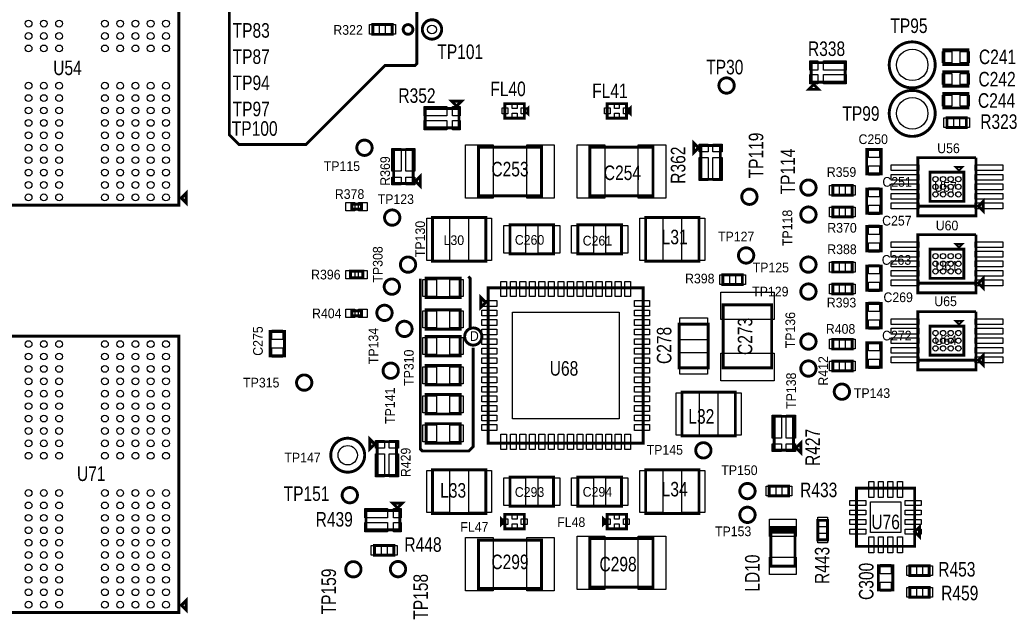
# Model space of a CAD drawing. Extents: x -197 to 9597, y -1478 to 7719.
# Tile 32 of 40: x 5609 to 7640, y 2403 to 3629. Entities that reach past the tile are written whole.
import ezdxf
from ezdxf.enums import TextEntityAlignment as Align

# ---------------------------------------------------------------- set-up
doc = ezdxf.new("R2010")
doc.units = 0
for name, color, linetype in [('BG_TASY', 231, 'CONTINUOUS'), ('PG_ASSEMBLY_TOP', 120, 'CONTINUOUS'), ('PIN_TOP', 140, 'CONTINUOUS'), ('RD_ASSEMBLY_TOP', 120, 'CONTINUOUS')]:
    doc.layers.add(name, color=color, linetype=linetype)

msp = doc.modelspace()

# ---------------------------------------------------------------- linework, layer by layer
at = {"layer": 'BG_TASY', "const_width": 6}
for points in [[(6041.488, 3788), (6041.488, 3392), (6061.488, 3372), (6199.488, 3372), (6362.488, 3535), (6424.488, 3535), (6428.488, 3539), (6428.488, 4010)], [(6435.488, 3095), (6435.488, 2744), (6439.488, 2740), (6535.488, 2740), (6544.488, 2749), (6544.488, 2953)], [(6538.488, 2994), (6538.488, 3096), (6534.488, 3100)]]:
    msp.add_lwpolyline(points, dxfattribs=at)
msp.add_lwpolyline([(6562.488, 2976, 0.999986), (6527.048, 2976.001, 1.000014), (6562.488, 2976)], format="xyb", dxfattribs=at)
at = {"layer": 'PG_ASSEMBLY_TOP', "const_width": 6}
for points in [[(5937.488, 3816.709), (5537.488, 3816.709), (5537.488, 3246.709), (5937.488, 3246.709), (5937.488, 3816.709)], [(6337.417, 3599.292), (6377.417, 3599.292), (6377.417, 3619.292), (6337.417, 3619.292), (6337.417, 3599.292)], [(7565.539, 3567.24), (7515.539, 3567.24), (7515.539, 3537.24), (7565.539, 3537.24), (7565.539, 3567.24)], [(7241.921, 3500.811), (7241.921, 3540.811), (7311.921, 3540.811), (7311.921, 3500.811), (7241.921, 3500.811)], [(7565.539, 3522.24), (7515.539, 3522.24), (7515.539, 3492.24), (7565.539, 3492.24), (7565.539, 3522.24)], [(7236.921, 3485.811), (7256.921, 3485.811), (7246.921, 3495.811), (7236.921, 3485.811)], [(7565.539, 3477.24), (7515.539, 3477.24), (7515.539, 3447.24), (7565.539, 3447.24), (7565.539, 3477.24)], [(6520.366, 3461.292), (6500.366, 3461.292), (6510.366, 3451.292), (6520.366, 3461.292)], [(6650.059, 3456.292), (6610.059, 3456.292), (6610.059, 3426.292), (6650.059, 3426.292), (6650.059, 3456.292)], [(6860.917, 3456.292), (6820.917, 3456.292), (6820.917, 3426.292), (6860.917, 3426.292), (6860.917, 3456.292)], [(6515.366, 3446.292), (6515.366, 3406.292), (6445.366, 3406.292), (6445.366, 3446.292), (6515.366, 3446.292)], [(6657.559, 3446.292), (6657.559, 3436.292), (6652.559, 3441.292), (6657.559, 3446.292)], [(6868.417, 3446.292), (6868.417, 3436.292), (6863.417, 3441.292), (6868.417, 3446.292)], [(7522.114, 3407.24), (7562.114, 3407.24), (7562.114, 3427.24), (7522.114, 3427.24), (7522.114, 3407.24)], [(6999.488, 3375.166), (6999.488, 3355.166), (7009.488, 3365.166), (6999.488, 3375.166)], [(7014.488, 3370.166), (7054.488, 3370.166), (7054.488, 3300.166), (7014.488, 3300.166), (7014.488, 3370.166)], [(6420.488, 3291.414), (6380.488, 3291.414), (6380.488, 3361.414), (6420.488, 3361.414), (6420.488, 3291.414)], [(6555.488, 3266.292), (6555.488, 3366.292), (6685.488, 3366.292), (6685.488, 3266.292), (6555.488, 3266.292)], [(6915.488, 3366.292), (6915.488, 3266.292), (6785.488, 3266.292), (6785.488, 3366.292), (6915.488, 3366.292)], [(7356.421, 3361.5), (7356.421, 3311.5), (7386.421, 3311.5), (7386.421, 3361.5), (7356.421, 3361.5)], [(7462.023, 3244.803), (7582.023, 3244.803), (7582.023, 3344.803)], [(7582.023, 3344.803), (7462.023, 3344.803), (7462.023, 3224.803), (7582.023, 3224.803), (7582.023, 3244.803), (7462.023, 3244.803)], [(6435.488, 3286.414), (6435.488, 3306.414), (6425.488, 3296.414), (6435.488, 3286.414)], [(7487.023, 3314.803), (7487.023, 3254.803), (7557.023, 3254.803), (7557.023, 3314.803), (7487.023, 3314.803)], [(7547.023, 3319.803), (7552.023, 3324.803), (7542.023, 3324.803), (7547.023, 3319.803)], [(5942.488, 3261.709), (5952.488, 3251.709), (5952.488, 3271.709), (5942.488, 3261.709)], [(7326.421, 3287.78), (7286.421, 3287.78), (7286.421, 3267.78), (7326.421, 3267.78), (7326.421, 3287.78)], [(7356.421, 3280.28), (7356.421, 3230.28), (7386.421, 3230.28), (7386.421, 3280.28), (7356.421, 3280.28)], [(6294.13, 3238.792), (6314.13, 3238.792), (6314.13, 3248.792), (6294.13, 3248.792), (6294.13, 3238.792)], [(7597.023, 3234.803), (7597.023, 3254.803), (7587.023, 3244.803), (7597.023, 3234.803)], [(7326.421, 3242.78), (7286.421, 3242.78), (7286.421, 3222.78), (7326.421, 3222.78), (7326.421, 3242.78)], [(6570.488, 3221.292), (6460.488, 3221.292), (6460.488, 3131.292), (6570.488, 3131.292), (6570.488, 3221.292)], [(6900.488, 3131.292), (7010.488, 3131.292), (7010.488, 3221.292), (6900.488, 3221.292), (6900.488, 3131.292)], [(6620.488, 3146.292), (6710.488, 3146.292), (6710.488, 3206.292), (6620.488, 3206.292), (6620.488, 3146.292)], [(6850.488, 3206.292), (6760.488, 3206.292), (6760.488, 3146.292), (6850.488, 3146.292), (6850.488, 3206.292)], [(7356.421, 3202.76), (7356.421, 3152.76), (7386.421, 3152.76), (7386.421, 3202.76), (7356.421, 3202.76)], [(7462.023, 3086.063), (7582.023, 3086.063), (7582.023, 3186.063)], [(7582.023, 3186.063), (7462.023, 3186.063), (7462.023, 3066.063), (7582.023, 3066.063), (7582.023, 3086.063), (7462.023, 3086.063)], [(7487.023, 3156.063), (7487.023, 3096.063), (7557.023, 3096.063), (7557.023, 3156.063), (7487.023, 3156.063)], [(7547.023, 3161.063), (7552.023, 3166.063), (7542.023, 3166.063), (7547.023, 3161.063)], [(7326.421, 3129.04), (7286.421, 3129.04), (7286.421, 3109.04), (7326.421, 3109.04), (7326.421, 3129.04)], [(6291.326, 3096.87), (6316.929, 3096.87), (6316.929, 3110.65), (6291.326, 3110.65), (6291.326, 3096.87)], [(7356.421, 3121.54), (7356.421, 3071.54), (7386.421, 3071.54), (7386.421, 3121.54), (7356.421, 3121.54)], [(6517.488, 3096.292), (6447.488, 3096.292), (6447.488, 3056.292), (6517.488, 3056.292), (6517.488, 3096.292)], [(7099.889, 3103.39), (7059.889, 3103.39), (7059.889, 3083.39), (7099.889, 3083.39), (7099.889, 3103.39)], [(7597.023, 3076.063), (7597.023, 3096.063), (7587.023, 3086.063), (7597.023, 3076.063)], [(6575.488, 3076.292), (6895.488, 3076.292), (6895.488, 2756.292), (6575.488, 2756.292), (6575.488, 3076.292)], [(7326.421, 3084.04), (7286.421, 3084.04), (7286.421, 3064.04), (7326.421, 3064.04), (7326.421, 3084.04)], [(6560.488, 3056.292), (6560.488, 3036.292), (6570.488, 3046.292), (6560.488, 3056.292)], [(6294.13, 3018.76), (6314.13, 3018.76), (6314.13, 3028.76), (6294.13, 3028.76), (6294.13, 3018.76)], [(6517.488, 3031.292), (6447.488, 3031.292), (6447.488, 2991.292), (6517.488, 2991.292), (6517.488, 3031.292)], [(7160.488, 2911.292), (7060.488, 2911.292), (7060.488, 3041.292), (7160.488, 3041.292), (7160.488, 2911.292)], [(7356.421, 3044.02), (7356.421, 2994.02), (7386.421, 2994.02), (7386.421, 3044.02), (7356.421, 3044.02)], [(7462.023, 2927.327), (7582.023, 2927.327), (7582.023, 3027.327)], [(7582.023, 3027.327), (7462.023, 3027.327), (7462.023, 2907.327), (7582.023, 2907.327), (7582.023, 2927.327), (7462.023, 2927.327)], [(7547.023, 3002.327), (7552.023, 3007.327), (7542.023, 3007.327), (7547.023, 3002.327)], [(6125.488, 2986.292), (6125.488, 2936.292), (6155.488, 2936.292), (6155.488, 2986.292), (6125.488, 2986.292)], [(7029.488, 2911.292), (7029.488, 3001.292), (6969.488, 3001.292), (6969.488, 2911.292), (7029.488, 2911.292)], [(7487.023, 2997.327), (7487.023, 2937.327), (7557.023, 2937.327), (7557.023, 2997.327), (7487.023, 2997.327)], [(5937.488, 2976.709), (5537.488, 2976.709), (5537.488, 2406.709), (5937.488, 2406.709), (5937.488, 2976.709)], [(6517.488, 2976.292), (6447.488, 2976.292), (6447.488, 2936.292), (6517.488, 2936.292), (6517.488, 2976.292)], [(7326.421, 2970.299), (7286.421, 2970.299), (7286.421, 2950.299), (7326.421, 2950.299), (7326.421, 2970.299)], [(7356.421, 2962.799), (7356.421, 2912.799), (7386.421, 2912.799), (7386.421, 2962.799), (7356.421, 2962.799)], [(7326.421, 2925.299), (7286.421, 2925.299), (7286.421, 2905.299), (7326.421, 2905.299), (7326.421, 2925.299)], [(7597.023, 2917.327), (7597.023, 2937.327), (7587.023, 2927.327), (7597.023, 2917.327)], [(6517.488, 2916.292), (6447.488, 2916.292), (6447.488, 2876.292), (6517.488, 2876.292), (6517.488, 2916.292)], [(6517.488, 2856.292), (6447.488, 2856.292), (6447.488, 2816.292), (6517.488, 2816.292), (6517.488, 2856.292)], [(6975.488, 2771.292), (7085.488, 2771.292), (7085.488, 2861.292), (6975.488, 2861.292), (6975.488, 2771.292)], [(7205.488, 2741.414), (7165.488, 2741.414), (7165.488, 2811.414), (7205.488, 2811.414), (7205.488, 2741.414)], [(6517.488, 2796.292), (6447.488, 2796.292), (6447.488, 2756.292), (6517.488, 2756.292), (6517.488, 2796.292)], [(6331.488, 2764.166), (6331.488, 2744.166), (6341.488, 2754.166), (6331.488, 2764.166)], [(7220.488, 2736.414), (7220.488, 2756.414), (7210.488, 2746.414), (7220.488, 2736.414)], [(6346.488, 2759.166), (6386.488, 2759.166), (6386.488, 2689.166), (6346.488, 2689.166), (6346.488, 2759.166)], [(6570.488, 2701.292), (6460.488, 2701.292), (6460.488, 2611.292), (6570.488, 2611.292), (6570.488, 2701.292)], [(6900.488, 2611.292), (7010.488, 2611.292), (7010.488, 2701.292), (6900.488, 2701.292), (6900.488, 2611.292)], [(6620.488, 2626.292), (6710.488, 2626.292), (6710.488, 2686.292), (6620.488, 2686.292), (6620.488, 2626.292)], [(6850.488, 2686.292), (6760.488, 2686.292), (6760.488, 2626.292), (6850.488, 2626.292), (6850.488, 2686.292)], [(7195.488, 2667.292), (7155.488, 2667.292), (7155.488, 2647.292), (7195.488, 2647.292), (7195.488, 2667.292)], [(7455.488, 2663.292), (7335.488, 2663.292), (7335.488, 2543.292), (7455.488, 2543.292), (7455.488, 2663.292)], [(6398.366, 2632.292), (6378.366, 2632.292), (6388.366, 2622.292), (6398.366, 2632.292)], [(6393.366, 2617.292), (6393.366, 2577.292), (6323.366, 2577.292), (6323.366, 2617.292), (6393.366, 2617.292)], [(6602.559, 2589.292), (6602.559, 2599.292), (6607.559, 2594.292), (6602.559, 2589.292)], [(6610.059, 2579.292), (6650.059, 2579.292), (6650.059, 2609.292), (6610.059, 2609.292), (6610.059, 2579.292)], [(6813.417, 2589.292), (6813.417, 2599.292), (6818.417, 2594.292), (6813.417, 2589.292)], [(6820.917, 2579.292), (6860.917, 2579.292), (6860.917, 2609.292), (6820.917, 2609.292), (6820.917, 2579.292)], [(7208.488, 2582.292), (7208.488, 2577.292), (7158.488, 2577.292), (7158.488, 2572.292), (7208.488, 2572.292), (7208.488, 2582.292), (7208.488, 2502.292), (7158.488, 2502.292), (7158.488, 2582.292), (7208.488, 2582.292)], [(7255.488, 2596.914), (7255.488, 2556.914), (7275.488, 2556.914), (7275.488, 2596.914), (7255.488, 2596.914)], [(7455.488, 2573.292), (7465.488, 2563.292), (7465.488, 2583.292), (7455.488, 2573.292)], [(6915.488, 2559.292), (6915.488, 2459.292), (6785.488, 2459.292), (6785.488, 2559.292), (6915.488, 2559.292)], [(6380.937, 2544.941), (6340.937, 2544.941), (6340.937, 2524.941), (6380.937, 2524.941), (6380.937, 2544.941)], [(6555.488, 2456.292), (6555.488, 2556.292), (6685.488, 2556.292), (6685.488, 2456.292), (6555.488, 2456.292)], [(7410.488, 2453.292), (7410.488, 2503.292), (7380.488, 2503.292), (7380.488, 2453.292), (7410.488, 2453.292)], [(7445.488, 2483.292), (7485.488, 2483.292), (7485.488, 2503.292), (7445.488, 2503.292), (7445.488, 2483.292)], [(7485.488, 2458.292), (7445.488, 2458.292), (7445.488, 2438.292), (7485.488, 2438.292), (7485.488, 2458.292)], [(5942.488, 2421.709), (5952.488, 2411.709), (5952.488, 2431.709), (5942.488, 2421.709)]]:
    msp.add_lwpolyline(points, dxfattribs=at)
for points in [[(6420.189, 3609.292, 0.999975), (6400.187, 3609.289, 1.000025), (6420.189, 3609.292)], [(6479.586, 3609.292, 0.999988), (6439.59, 3609.289, 1.000012), (6479.586, 3609.292)], [(7497.819, 3536.189, 0.999995), (7402.957, 3536.192, 1.000005), (7497.819, 3536.189)], [(7083.161, 3493.642, 0.999984), (7051.536, 3493.639, 1.000016), (7083.161, 3493.642)], [(7497.819, 3436.189, 0.999995), (7402.957, 3436.192, 1.000005), (7497.819, 3436.189)], [(6336.09, 3365.292, 0.999984), (6304.466, 3365.289, 1.000016), (6336.09, 3365.292)], [(7252.071, 3283.091, 1.00001), (7220.445, 3283.089, 0.99999), (7252.071, 3283.091)], [(7130.299, 3264.292, 0.999984), (7098.677, 3264.289, 1.000016), (7130.299, 3264.292)], [(6393.299, 3221.292, 0.999984), (6361.677, 3221.289, 1.000016), (6393.299, 3221.292)], [(7252.071, 3227.469, 1.00001), (7220.445, 3227.471, 0.99999), (7252.071, 3227.469)], [(7123.5, 3143.189, 0.999984), (7091.876, 3143.192, 1.000016), (7123.5, 3143.189)], [(6426, 3124.292, 0.999984), (6394.376, 3124.289, 1.000016), (6426, 3124.292)], [(7252.071, 3124.351, 1.00001), (7220.445, 3124.349, 0.99999), (7252.071, 3124.351)], [(6392.547, 3078.839, 0.999984), (6360.929, 3078.842, 1.000016), (6392.547, 3078.839)], [(7252.071, 3068.729, 1.00001), (7220.445, 3068.731, 0.99999), (7252.071, 3068.729)], [(6377.35, 3024.792, 0.999984), (6345.726, 3024.789, 1.000016), (6377.35, 3024.792)], [(6418.547, 2991.74, 0.999984), (6386.929, 2991.741, 1.000016), (6418.547, 2991.74)], [(7252.071, 2965.61, 1.00001), (7220.445, 2965.61, 0.99999), (7252.071, 2965.61)], [(7252.071, 2909.988, 1.00001), (7220.445, 2909.992, 0.99999), (7252.071, 2909.988)], [(6390.204, 2905.563, 0.999991), (6358.579, 2905.561, 1.000009), (6390.204, 2905.563)], [(6211.728, 2880.965, 1.00001), (6180.107, 2880.961, 0.99999), (6211.728, 2880.965)], [(7321.09, 2862.292, 0.999984), (7289.466, 2862.289, 1.000016), (7321.09, 2862.292)], [(6320.689, 2731.292, 0.999993), (6250.687, 2731.289, 1.000007), (6320.689, 2731.292)], [(7035.299, 2741.292, 0.999984), (7003.677, 2741.289, 1.000016), (7035.299, 2741.292)], [(6305.799, 2648.792, 0.999984), (6274.177, 2648.789, 1.000016), (6305.799, 2648.792)], [(7126.299, 2657.292, 0.999984), (7094.677, 2657.289, 1.000016), (7126.299, 2657.292)], [(7126.299, 2608.292, 0.999984), (7094.677, 2608.289, 1.000016), (7126.299, 2608.292)], [(6313.2, 2495.988, 0.999984), (6281.576, 2495.993, 1.000016), (6313.2, 2495.988)], [(6405.299, 2496.292, 0.999984), (6373.677, 2496.289, 1.000016), (6405.299, 2496.292)]]:
    msp.add_lwpolyline(points, format="xyb", dxfattribs=at)
at = {"layer": 'PIN_TOP'}
for points in [[(6330.882, 3599.292), (6330.882, 3619.292), (6350.882, 3619.292), (6350.882, 3599.292)], [(6363.952, 3599.292), (6363.952, 3619.292), (6383.952, 3619.292), (6383.952, 3599.292)], [(7531.929, 3563.74), (7531.929, 3540.74), (7512.929, 3540.74), (7512.929, 3563.74)], [(7568.149, 3563.74), (7568.149, 3540.74), (7549.149, 3540.74), (7549.149, 3563.74)], [(7255.393, 3525.583), (7239.393, 3525.583), (7239.393, 3544.583), (7255.393, 3544.583)], [(7314.201, 3525.583), (7267.201, 3525.583), (7267.201, 3544.583), (7314.201, 3544.583)], [(7255.393, 3497.039), (7239.393, 3497.039), (7239.393, 3516.039), (7255.393, 3516.039)], [(7314.201, 3497.039), (7267.201, 3497.039), (7267.201, 3516.039), (7314.201, 3516.039)], [(7531.929, 3518.74), (7531.929, 3495.74), (7512.929, 3495.74), (7512.929, 3518.74)], [(7568.149, 3518.74), (7568.149, 3495.74), (7549.149, 3495.74), (7549.149, 3518.74)], [(6635.059, 3456.135), (6635.059, 3446.135), (6625.059, 3446.135), (6625.059, 3456.135)], [(6845.917, 3456.135), (6845.917, 3446.135), (6835.917, 3446.135), (6835.917, 3456.135)], [(7531.929, 3473.74), (7531.929, 3450.74), (7512.929, 3450.74), (7512.929, 3473.74)], [(7568.149, 3473.74), (7568.149, 3450.74), (7549.149, 3450.74), (7549.149, 3473.74)], [(6443.086, 3450.064), (6490.086, 3450.064), (6490.086, 3431.064), (6443.086, 3431.064)], [(6501.894, 3450.064), (6517.894, 3450.064), (6517.894, 3431.064), (6501.894, 3431.064)], [(6616.374, 3447.292), (6616.374, 3435.292), (6604.374, 3435.292), (6604.374, 3447.292)], [(6635.059, 3436.449), (6635.059, 3426.449), (6625.059, 3426.449), (6625.059, 3436.449)], [(6655.744, 3447.292), (6655.744, 3435.292), (6643.744, 3435.292), (6643.744, 3447.292)], [(6827.232, 3447.292), (6827.232, 3435.292), (6815.232, 3435.292), (6815.232, 3447.292)], [(6845.917, 3436.449), (6845.917, 3426.449), (6835.917, 3426.449), (6835.917, 3436.449)], [(6866.602, 3447.292), (6866.602, 3435.292), (6854.602, 3435.292), (6854.602, 3447.292)], [(6443.086, 3421.52), (6490.086, 3421.52), (6490.086, 3402.52), (6443.086, 3402.52)], [(6501.894, 3421.52), (6517.894, 3421.52), (6517.894, 3402.52), (6501.894, 3402.52)], [(7515.579, 3407.24), (7515.579, 3427.24), (7535.579, 3427.24), (7535.579, 3407.24)], [(7548.649, 3407.24), (7548.649, 3427.24), (7568.649, 3427.24), (7568.649, 3407.24)], [(7010.716, 3356.694), (7010.716, 3372.694), (7029.716, 3372.694), (7029.716, 3356.694)], [(7039.26, 3356.694), (7039.26, 3372.694), (7058.26, 3372.694), (7058.26, 3356.694)], [(6395.716, 3363.694), (6395.716, 3316.694), (6376.716, 3316.694), (6376.716, 3363.694)], [(6424.26, 3363.694), (6424.26, 3316.694), (6405.26, 3316.694), (6405.26, 3363.694)], [(6585.996, 3261.292), (6528.996, 3261.292), (6528.996, 3371.292), (6585.996, 3371.292)], [(6711.98, 3261.292), (6654.98, 3261.292), (6654.98, 3371.292), (6711.98, 3371.292)], [(6758.996, 3371.292), (6815.996, 3371.292), (6815.996, 3261.292), (6758.996, 3261.292)], [(6884.98, 3371.292), (6941.98, 3371.292), (6941.98, 3261.292), (6884.98, 3261.292)], [(7359.921, 3364.11), (7382.921, 3364.11), (7382.921, 3345.11), (7359.921, 3345.11)], [(7010.716, 3297.886), (7010.716, 3344.886), (7029.716, 3344.886), (7029.716, 3297.886)], [(7039.26, 3297.886), (7039.26, 3344.886), (7058.26, 3344.886), (7058.26, 3297.886)], [(7359.921, 3327.89), (7382.921, 3327.89), (7382.921, 3308.89), (7359.921, 3308.89)], [(7463.909, 3330.173), (7463.909, 3318.173), (7406.909, 3318.173), (7406.909, 3330.173)], [(7637.137, 3330.173), (7637.137, 3318.173), (7580.137, 3318.173), (7580.137, 3330.173)], [(6395.716, 3304.886), (6395.716, 3288.886), (6376.716, 3288.886), (6376.716, 3304.886)], [(6424.26, 3304.886), (6424.26, 3288.886), (6405.26, 3288.886), (6405.26, 3304.886)], [(7463.909, 3310.488), (7463.909, 3298.488), (7406.909, 3298.488), (7406.909, 3310.488)], [(7637.137, 3310.488), (7637.137, 3298.488), (7580.137, 3298.488), (7580.137, 3310.488)], [(7299.886, 3287.78), (7299.886, 3267.78), (7279.886, 3267.78), (7279.886, 3287.78)], [(7332.956, 3287.78), (7332.956, 3267.78), (7312.956, 3267.78), (7312.956, 3287.78)], [(7359.921, 3282.89), (7382.921, 3282.89), (7382.921, 3263.89), (7359.921, 3263.89)], [(7463.909, 3290.803), (7463.909, 3278.803), (7406.909, 3278.803), (7406.909, 3290.803)], [(7463.909, 3271.118), (7463.909, 3259.118), (7406.909, 3259.118), (7406.909, 3271.118)], [(7637.137, 3290.803), (7637.137, 3278.803), (7580.137, 3278.803), (7580.137, 3290.803)], [(7637.137, 3271.118), (7637.137, 3259.118), (7580.137, 3259.118), (7580.137, 3271.118)], [(6282.138, 3235.292), (6282.138, 3252.292), (6300.138, 3252.292), (6300.138, 3235.292)], [(6308.122, 3235.292), (6308.122, 3252.292), (6326.122, 3252.292), (6326.122, 3235.292)], [(7463.909, 3251.433), (7463.909, 3239.433), (7406.909, 3239.433), (7406.909, 3251.433)], [(7637.137, 3251.433), (7637.137, 3239.433), (7580.137, 3239.433), (7580.137, 3251.433)], [(7299.886, 3242.78), (7299.886, 3222.78), (7279.886, 3222.78), (7279.886, 3242.78)], [(7332.956, 3242.78), (7332.956, 3222.78), (7312.956, 3222.78), (7312.956, 3242.78)], [(7359.921, 3246.67), (7382.921, 3246.67), (7382.921, 3227.67), (7359.921, 3227.67)], [(6495.677, 3219.792), (6495.677, 3132.792), (6448.677, 3132.792), (6448.677, 3219.792)], [(6582.299, 3219.792), (6582.299, 3132.792), (6535.299, 3132.792), (6535.299, 3219.792)], [(6888.677, 3132.792), (6888.677, 3219.792), (6935.677, 3219.792), (6935.677, 3132.792)], [(6975.299, 3132.792), (6975.299, 3219.792), (7022.299, 3219.792), (7022.299, 3132.792)], [(6607.559, 3147.792), (6607.559, 3204.792), (6652.559, 3204.792), (6652.559, 3147.792)], [(6678.417, 3147.792), (6678.417, 3204.792), (6723.417, 3204.792), (6723.417, 3147.792)], [(6792.559, 3204.792), (6792.559, 3147.792), (6747.559, 3147.792), (6747.559, 3204.792)], [(6863.417, 3204.792), (6863.417, 3147.792), (6818.417, 3147.792), (6818.417, 3204.792)], [(7359.921, 3205.37), (7382.921, 3205.37), (7382.921, 3186.37), (7359.921, 3186.37)], [(7463.909, 3171.433), (7463.909, 3159.433), (7406.909, 3159.433), (7406.909, 3171.433)], [(7637.137, 3171.433), (7637.137, 3159.433), (7580.137, 3159.433), (7580.137, 3171.433)], [(7359.921, 3169.15), (7382.921, 3169.15), (7382.921, 3150.15), (7359.921, 3150.15)], [(7463.909, 3151.748), (7463.909, 3139.748), (7406.909, 3139.748), (7406.909, 3151.748)], [(7637.137, 3151.748), (7637.137, 3139.748), (7580.137, 3139.748), (7580.137, 3151.748)], [(7299.886, 3129.04), (7299.886, 3109.04), (7279.886, 3109.04), (7279.886, 3129.04)], [(7332.956, 3129.04), (7332.956, 3109.04), (7312.956, 3109.04), (7312.956, 3129.04)], [(7463.909, 3132.063), (7463.909, 3120.063), (7406.909, 3120.063), (7406.909, 3132.063)], [(7637.137, 3132.063), (7637.137, 3120.063), (7580.137, 3120.063), (7580.137, 3132.063)], [(6282.142, 3095.26), (6282.142, 3112.26), (6300.142, 3112.26), (6300.142, 3095.26)], [(6308.118, 3095.26), (6308.118, 3112.26), (6326.118, 3112.26), (6326.118, 3095.26)], [(7359.921, 3124.15), (7382.921, 3124.15), (7382.921, 3105.15), (7359.921, 3105.15)], [(7463.909, 3112.378), (7463.909, 3100.378), (7406.909, 3100.378), (7406.909, 3112.378)], [(7637.137, 3112.378), (7637.137, 3100.378), (7580.137, 3100.378), (7580.137, 3112.378)], [(6468.929, 3093.792), (6468.929, 3058.792), (6440.929, 3058.792), (6440.929, 3093.792)], [(6524.047, 3093.792), (6524.047, 3058.792), (6496.047, 3058.792), (6496.047, 3093.792)], [(6613.539, 3058.272), (6601.539, 3058.272), (6601.539, 3089.272), (6613.539, 3089.272)], [(6633.216, 3058.272), (6621.216, 3058.272), (6621.216, 3089.272), (6633.216, 3089.272)], [(6652.909, 3058.272), (6640.909, 3058.272), (6640.909, 3089.272), (6652.909, 3089.272)], [(6672.586, 3058.272), (6660.586, 3058.272), (6660.586, 3089.272), (6672.586, 3089.272)], [(6692.279, 3058.272), (6680.279, 3058.272), (6680.279, 3089.272), (6692.279, 3089.272)], [(6711.957, 3058.272), (6699.957, 3058.272), (6699.957, 3089.272), (6711.957, 3089.272)], [(6731.649, 3058.272), (6719.649, 3058.272), (6719.649, 3089.272), (6731.649, 3089.272)], [(6751.327, 3058.272), (6739.327, 3058.272), (6739.327, 3089.272), (6751.327, 3089.272)], [(6771.019, 3058.272), (6759.019, 3058.272), (6759.019, 3089.272), (6771.019, 3089.272)], [(6790.697, 3058.272), (6778.697, 3058.272), (6778.697, 3089.272), (6790.697, 3089.272)], [(6810.39, 3058.272), (6798.39, 3058.272), (6798.39, 3089.272), (6810.39, 3089.272)], [(6830.067, 3058.272), (6818.067, 3058.272), (6818.067, 3089.272), (6830.067, 3089.272)], [(6849.76, 3058.272), (6837.76, 3058.272), (6837.76, 3089.272), (6849.76, 3089.272)], [(6869.437, 3058.272), (6857.437, 3058.272), (6857.437, 3089.272), (6869.437, 3089.272)], [(7073.354, 3103.39), (7073.354, 3083.39), (7053.354, 3083.39), (7053.354, 3103.39)], [(7106.424, 3103.39), (7106.424, 3083.39), (7086.424, 3083.39), (7086.424, 3103.39)], [(7359.921, 3087.93), (7382.921, 3087.93), (7382.921, 3068.93), (7359.921, 3068.93)], [(7463.909, 3092.693), (7463.909, 3080.693), (7406.909, 3080.693), (7406.909, 3092.693)], [(7637.137, 3092.693), (7637.137, 3080.693), (7580.137, 3080.693), (7580.137, 3092.693)], [(7165.488, 3067.784), (7165.488, 3010.784), (7055.488, 3010.784), (7055.488, 3067.784)], [(7299.886, 3084.04), (7299.886, 3064.04), (7279.886, 3064.04), (7279.886, 3084.04)], [(7332.956, 3084.04), (7332.956, 3064.04), (7312.956, 3064.04), (7312.956, 3084.04)], [(6562.508, 3038.241), (6562.508, 3050.241), (6593.508, 3050.241), (6593.508, 3038.241)], [(6877.468, 3038.241), (6877.468, 3050.241), (6908.468, 3050.241), (6908.468, 3038.241)], [(6282.138, 3015.26), (6282.138, 3032.26), (6300.138, 3032.26), (6300.138, 3015.26)], [(6308.122, 3015.26), (6308.122, 3032.26), (6326.122, 3032.26), (6326.122, 3015.26)], [(6468.929, 3028.792), (6468.929, 2993.792), (6440.929, 2993.792), (6440.929, 3028.792)], [(6524.047, 3028.792), (6524.047, 2993.792), (6496.047, 2993.792), (6496.047, 3028.792)], [(6562.508, 3018.564), (6562.508, 3030.564), (6593.508, 3030.564), (6593.508, 3018.564)], [(6877.468, 3018.564), (6877.468, 3030.564), (6908.468, 3030.564), (6908.468, 3018.564)], [(7359.921, 3046.63), (7382.921, 3046.63), (7382.921, 3027.63), (7359.921, 3027.63)], [(6562.508, 2998.871), (6562.508, 3010.871), (6593.508, 3010.871), (6593.508, 2998.871)], [(6625.488, 2806.292), (6625.488, 3026.292), (6845.488, 3026.292), (6845.488, 2806.292)], [(6877.468, 2998.871), (6877.468, 3010.871), (6908.468, 3010.871), (6908.468, 2998.871)], [(7027.988, 2969.221), (6970.988, 2969.221), (6970.988, 3014.221), (7027.988, 3014.221)], [(7359.921, 3010.41), (7382.921, 3010.41), (7382.921, 2991.41), (7359.921, 2991.41)], [(7463.909, 3012.697), (7463.909, 3000.697), (7406.909, 3000.697), (7406.909, 3012.697)], [(7637.137, 3012.697), (7637.137, 3000.697), (7580.137, 3000.697), (7580.137, 3012.697)], [(6128.988, 2988.902), (6151.988, 2988.902), (6151.988, 2969.902), (6128.988, 2969.902)], [(6562.508, 2979.194), (6562.508, 2991.194), (6593.508, 2991.194), (6593.508, 2979.194)], [(6877.468, 2979.194), (6877.468, 2991.194), (6908.468, 2991.194), (6908.468, 2979.194)], [(7463.909, 2993.012), (7463.909, 2981.012), (7406.909, 2981.012), (7406.909, 2993.012)], [(7637.137, 2993.012), (7637.137, 2981.012), (7580.137, 2981.012), (7580.137, 2993.012)], [(6468.929, 2973.792), (6468.929, 2938.792), (6440.929, 2938.792), (6440.929, 2973.792)], [(6524.047, 2973.792), (6524.047, 2938.792), (6496.047, 2938.792), (6496.047, 2973.792)], [(6562.508, 2959.501), (6562.508, 2971.501), (6593.508, 2971.501), (6593.508, 2959.501)], [(6877.468, 2959.501), (6877.468, 2971.501), (6908.468, 2971.501), (6908.468, 2959.501)], [(7299.886, 2970.299), (7299.886, 2950.299), (7279.886, 2950.299), (7279.886, 2970.299)], [(7332.956, 2970.299), (7332.956, 2950.299), (7312.956, 2950.299), (7312.956, 2970.299)], [(7463.909, 2973.327), (7463.909, 2961.327), (7406.909, 2961.327), (7406.909, 2973.327)], [(7637.137, 2973.327), (7637.137, 2961.327), (7580.137, 2961.327), (7580.137, 2973.327)], [(6128.988, 2952.682), (6151.988, 2952.682), (6151.988, 2933.682), (6128.988, 2933.682)], [(6562.508, 2939.823), (6562.508, 2951.823), (6593.508, 2951.823), (6593.508, 2939.823)], [(6877.468, 2939.823), (6877.468, 2951.823), (6908.468, 2951.823), (6908.468, 2939.823)], [(7359.921, 2965.409), (7382.921, 2965.409), (7382.921, 2946.409), (7359.921, 2946.409)], [(7463.909, 2953.642), (7463.909, 2941.642), (7406.909, 2941.642), (7406.909, 2953.642)], [(7637.137, 2953.642), (7637.137, 2941.642), (7580.137, 2941.642), (7580.137, 2953.642)], [(6562.508, 2920.131), (6562.508, 2932.131), (6593.508, 2932.131), (6593.508, 2920.131)], [(6877.468, 2920.131), (6877.468, 2932.131), (6908.468, 2932.131), (6908.468, 2920.131)], [(7027.988, 2898.363), (6970.988, 2898.363), (6970.988, 2943.363), (7027.988, 2943.363)], [(7165.488, 2941.8), (7165.488, 2884.8), (7055.488, 2884.8), (7055.488, 2941.8)], [(7359.921, 2929.189), (7382.921, 2929.189), (7382.921, 2910.189), (7359.921, 2910.189)], [(7463.909, 2933.957), (7463.909, 2921.957), (7406.909, 2921.957), (7406.909, 2933.957)], [(7637.137, 2933.957), (7637.137, 2921.957), (7580.137, 2921.957), (7580.137, 2933.957)], [(6468.929, 2913.792), (6468.929, 2878.792), (6440.929, 2878.792), (6440.929, 2913.792)], [(6524.047, 2913.792), (6524.047, 2878.792), (6496.047, 2878.792), (6496.047, 2913.792)], [(6562.508, 2900.453), (6562.508, 2912.453), (6593.508, 2912.453), (6593.508, 2900.453)], [(6877.468, 2900.453), (6877.468, 2912.453), (6908.468, 2912.453), (6908.468, 2900.453)], [(7299.886, 2925.299), (7299.886, 2905.299), (7279.886, 2905.299), (7279.886, 2925.299)], [(7332.956, 2925.299), (7332.956, 2905.299), (7312.956, 2905.299), (7312.956, 2925.299)], [(6562.508, 2880.761), (6562.508, 2892.761), (6593.508, 2892.761), (6593.508, 2880.761)], [(6877.468, 2880.761), (6877.468, 2892.761), (6908.468, 2892.761), (6908.468, 2880.761)], [(6562.508, 2861.083), (6562.508, 2873.083), (6593.508, 2873.083), (6593.508, 2861.083)], [(6877.468, 2861.083), (6877.468, 2873.083), (6908.468, 2873.083), (6908.468, 2861.083)], [(6468.929, 2853.792), (6468.929, 2818.792), (6440.929, 2818.792), (6440.929, 2853.792)], [(6524.047, 2853.792), (6524.047, 2818.792), (6496.047, 2818.792), (6496.047, 2853.792)], [(6562.508, 2841.39), (6562.508, 2853.39), (6593.508, 2853.39), (6593.508, 2841.39)], [(6877.468, 2841.39), (6877.468, 2853.39), (6908.468, 2853.39), (6908.468, 2841.39)], [(6963.677, 2772.792), (6963.677, 2859.792), (7010.677, 2859.792), (7010.677, 2772.792)], [(7050.299, 2772.792), (7050.299, 2859.792), (7097.299, 2859.792), (7097.299, 2772.792)], [(6562.508, 2821.713), (6562.508, 2833.713), (6593.508, 2833.713), (6593.508, 2821.713)], [(6877.468, 2821.713), (6877.468, 2833.713), (6908.468, 2833.713), (6908.468, 2821.713)], [(6562.508, 2802.02), (6562.508, 2814.02), (6593.508, 2814.02), (6593.508, 2802.02)], [(6877.468, 2802.02), (6877.468, 2814.02), (6908.468, 2814.02), (6908.468, 2802.02)], [(7180.716, 2813.694), (7180.716, 2766.694), (7161.716, 2766.694), (7161.716, 2813.694)], [(7209.26, 2813.694), (7209.26, 2766.694), (7190.26, 2766.694), (7190.26, 2813.694)], [(6468.929, 2793.792), (6468.929, 2758.792), (6440.929, 2758.792), (6440.929, 2793.792)], [(6524.047, 2793.792), (6524.047, 2758.792), (6496.047, 2758.792), (6496.047, 2793.792)], [(6562.508, 2782.343), (6562.508, 2794.343), (6593.508, 2794.343), (6593.508, 2782.343)], [(6877.468, 2782.343), (6877.468, 2794.343), (6908.468, 2794.343), (6908.468, 2782.343)], [(6613.539, 2743.312), (6601.539, 2743.312), (6601.539, 2774.312), (6613.539, 2774.312)], [(6633.216, 2743.312), (6621.216, 2743.312), (6621.216, 2774.312), (6633.216, 2774.312)], [(6652.909, 2743.312), (6640.909, 2743.312), (6640.909, 2774.312), (6652.909, 2774.312)], [(6672.586, 2743.312), (6660.586, 2743.312), (6660.586, 2774.312), (6672.586, 2774.312)], [(6692.279, 2743.312), (6680.279, 2743.312), (6680.279, 2774.312), (6692.279, 2774.312)], [(6711.957, 2743.312), (6699.957, 2743.312), (6699.957, 2774.312), (6711.957, 2774.312)], [(6731.649, 2743.312), (6719.649, 2743.312), (6719.649, 2774.312), (6731.649, 2774.312)], [(6751.327, 2743.312), (6739.327, 2743.312), (6739.327, 2774.312), (6751.327, 2774.312)], [(6771.019, 2743.312), (6759.019, 2743.312), (6759.019, 2774.312), (6771.019, 2774.312)], [(6790.697, 2743.312), (6778.697, 2743.312), (6778.697, 2774.312), (6790.697, 2774.312)], [(6810.39, 2743.312), (6798.39, 2743.312), (6798.39, 2774.312), (6810.39, 2774.312)], [(6830.067, 2743.312), (6818.067, 2743.312), (6818.067, 2774.312), (6830.067, 2774.312)], [(6849.76, 2743.312), (6837.76, 2743.312), (6837.76, 2774.312), (6849.76, 2774.312)], [(6869.437, 2743.312), (6857.437, 2743.312), (6857.437, 2774.312), (6869.437, 2774.312)], [(6342.716, 2745.694), (6342.716, 2761.694), (6361.716, 2761.694), (6361.716, 2745.694)], [(6371.26, 2745.694), (6371.26, 2761.694), (6390.26, 2761.694), (6390.26, 2745.694)], [(7180.716, 2754.883), (7180.716, 2738.883), (7161.716, 2738.883), (7161.716, 2754.883)], [(7209.26, 2754.883), (7209.26, 2738.883), (7190.26, 2738.883), (7190.26, 2754.883)], [(6342.716, 2686.886), (6342.716, 2733.886), (6361.716, 2733.886), (6361.716, 2686.886)], [(6371.26, 2686.886), (6371.26, 2733.886), (6390.26, 2733.886), (6390.26, 2686.886)], [(6495.677, 2699.792), (6495.677, 2612.792), (6448.677, 2612.792), (6448.677, 2699.792)], [(6582.299, 2699.792), (6582.299, 2612.792), (6535.299, 2612.792), (6535.299, 2699.792)], [(6607.559, 2627.792), (6607.559, 2684.792), (6652.559, 2684.792), (6652.559, 2627.792)], [(6678.417, 2627.792), (6678.417, 2684.792), (6723.417, 2684.792), (6723.417, 2627.792)], [(6792.559, 2684.792), (6792.559, 2627.792), (6747.559, 2627.792), (6747.559, 2684.792)], [(6863.417, 2684.792), (6863.417, 2627.792), (6818.417, 2627.792), (6818.417, 2684.792)], [(6888.677, 2612.792), (6888.677, 2699.792), (6935.677, 2699.792), (6935.677, 2612.792)], [(6975.299, 2612.792), (6975.299, 2699.792), (7022.299, 2699.792), (7022.299, 2612.792)], [(7168.953, 2667.292), (7168.953, 2647.292), (7148.953, 2647.292), (7148.953, 2667.292)], [(7202.023, 2667.292), (7202.023, 2647.292), (7182.023, 2647.292), (7182.023, 2667.292)], [(7360.96, 2676.879), (7370.96, 2676.879), (7370.96, 2643.879), (7360.96, 2643.879)], [(7380.645, 2676.879), (7390.645, 2676.879), (7390.645, 2643.879), (7380.645, 2643.879)], [(7400.331, 2676.879), (7410.331, 2676.879), (7410.331, 2643.879), (7400.331, 2643.879)], [(7420.016, 2676.879), (7430.016, 2676.879), (7430.016, 2643.879), (7420.016, 2643.879)], [(6321.086, 2621.064), (6368.086, 2621.064), (6368.086, 2602.064), (6321.086, 2602.064)], [(6379.894, 2621.064), (6395.894, 2621.064), (6395.894, 2602.064), (6379.894, 2602.064)], [(7354.901, 2637.82), (7354.901, 2627.82), (7321.901, 2627.82), (7321.901, 2637.82)], [(7426.988, 2634.792), (7426.988, 2571.792), (7363.988, 2571.792), (7363.988, 2634.792)], [(7469.075, 2637.82), (7469.075, 2627.82), (7436.075, 2627.82), (7436.075, 2637.82)], [(6625.059, 2599.135), (6625.059, 2609.135), (6635.059, 2609.135), (6635.059, 2599.135)], [(6835.917, 2599.135), (6835.917, 2609.135), (6845.917, 2609.135), (6845.917, 2599.135)], [(7255.488, 2603.449), (7275.488, 2603.449), (7275.488, 2583.449), (7255.488, 2583.449)], [(7354.901, 2618.135), (7354.901, 2608.135), (7321.901, 2608.135), (7321.901, 2618.135)], [(7469.075, 2618.135), (7469.075, 2608.135), (7436.075, 2608.135), (7436.075, 2618.135)], [(6321.086, 2592.52), (6368.086, 2592.52), (6368.086, 2573.52), (6321.086, 2573.52)], [(6379.894, 2592.52), (6395.894, 2592.52), (6395.894, 2573.52), (6379.894, 2573.52)], [(6604.374, 2588.292), (6604.374, 2600.292), (6616.374, 2600.292), (6616.374, 2588.292)], [(6625.059, 2579.449), (6625.059, 2589.449), (6635.059, 2589.449), (6635.059, 2579.449)], [(6643.744, 2588.292), (6643.744, 2600.292), (6655.744, 2600.292), (6655.744, 2588.292)], [(6815.232, 2588.292), (6815.232, 2600.292), (6827.232, 2600.292), (6827.232, 2588.292)], [(6835.917, 2579.449), (6835.917, 2589.449), (6845.917, 2589.449), (6845.917, 2579.449)], [(6854.602, 2588.292), (6854.602, 2600.292), (6866.602, 2600.292), (6866.602, 2588.292)], [(7155.988, 2599.662), (7210.988, 2599.662), (7210.988, 2563.662), (7155.988, 2563.662)], [(7354.901, 2598.449), (7354.901, 2588.449), (7321.901, 2588.449), (7321.901, 2598.449)], [(7469.075, 2598.449), (7469.075, 2588.449), (7436.075, 2588.449), (7436.075, 2598.449)], [(6585.996, 2451.292), (6528.996, 2451.292), (6528.996, 2561.292), (6585.996, 2561.292)], [(6711.98, 2451.292), (6654.98, 2451.292), (6654.98, 2561.292), (6711.98, 2561.292)], [(6758.996, 2564.292), (6815.996, 2564.292), (6815.996, 2454.292), (6758.996, 2454.292)], [(6884.98, 2564.292), (6941.98, 2564.292), (6941.98, 2454.292), (6884.98, 2454.292)], [(7255.488, 2570.379), (7275.488, 2570.379), (7275.488, 2550.379), (7255.488, 2550.379)], [(7354.901, 2578.764), (7354.901, 2568.764), (7321.901, 2568.764), (7321.901, 2578.764)], [(7360.96, 2562.705), (7370.96, 2562.705), (7370.96, 2529.705), (7360.96, 2529.705)], [(7380.645, 2562.705), (7390.645, 2562.705), (7390.645, 2529.705), (7380.645, 2529.705)], [(7400.331, 2562.705), (7410.331, 2562.705), (7410.331, 2529.705), (7400.331, 2529.705)], [(7420.016, 2562.705), (7430.016, 2562.705), (7430.016, 2529.705), (7420.016, 2529.705)], [(7469.075, 2578.764), (7469.075, 2568.764), (7436.075, 2568.764), (7436.075, 2578.764)], [(6354.402, 2544.941), (6354.402, 2524.941), (6334.402, 2524.941), (6334.402, 2544.941)], [(6387.472, 2544.941), (6387.472, 2524.941), (6367.472, 2524.941), (6367.472, 2544.941)], [(7155.988, 2520.922), (7210.988, 2520.922), (7210.988, 2484.922), (7155.988, 2484.922)], [(7406.988, 2486.902), (7383.988, 2486.902), (7383.988, 2505.902), (7406.988, 2505.902)], [(7438.953, 2483.292), (7438.953, 2503.292), (7458.953, 2503.292), (7458.953, 2483.292)], [(7472.023, 2483.292), (7472.023, 2503.292), (7492.023, 2503.292), (7492.023, 2483.292)], [(7406.988, 2450.682), (7383.988, 2450.682), (7383.988, 2469.682), (7406.988, 2469.682)], [(7458.953, 2458.292), (7458.953, 2438.292), (7438.953, 2438.292), (7438.953, 2458.292)], [(7492.023, 2458.292), (7492.023, 2438.292), (7472.023, 2438.292), (7472.023, 2458.292)]]:
    msp.add_lwpolyline(points, close=True, dxfattribs=at)
for centre, radius in [((5627.248, 3621.28), 7), ((5658.748, 3621.28), 7), ((5690.248, 3621.28), 7), ((5784.728, 3621.28), 7), ((5816.228, 3621.28), 7), ((5847.728, 3621.28), 7), ((5879.216, 3621.28), 7), ((5910.716, 3621.28), 7), ((6410.189, 3609.292), 10), ((6459.586, 3609.292), 9), ((5627.248, 3595.689), 7), ((5658.748, 3595.689), 7), ((5690.248, 3595.689), 7), ((5784.728, 3595.689), 7), ((5816.228, 3595.689), 7), ((5847.728, 3595.689), 7), ((5879.216, 3595.689), 7), ((5910.716, 3595.689), 7), ((5627.248, 3570.099), 7), ((5658.748, 3570.099), 7), ((5690.248, 3570.099), 7), ((5784.728, 3570.099), 7), ((5816.228, 3570.099), 7), ((5847.728, 3570.099), 7), ((5879.216, 3570.099), 7), ((5910.716, 3570.099), 7), ((7450.389, 3536.189), 32.5), ((5627.248, 3493.319), 7), ((5658.748, 3493.319), 7), ((5690.248, 3493.319), 7), ((5784.728, 3493.319), 7), ((5816.228, 3493.319), 7), ((5847.728, 3493.319), 7), ((5879.216, 3493.319), 7), ((5910.716, 3493.319), 7), ((7067.35, 3493.642), 15), ((5627.248, 3467.729), 7), ((5658.748, 3467.729), 7), ((5690.248, 3467.729), 7), ((5784.728, 3467.729), 7), ((5816.228, 3467.729), 7), ((5847.728, 3467.729), 7), ((5879.216, 3467.729), 7), ((5910.716, 3467.729), 7), ((7450.389, 3436.189), 32.5), ((5627.248, 3442.138), 7), ((5658.748, 3442.138), 7), ((5690.248, 3442.138), 7), ((5784.728, 3442.138), 7), ((5816.228, 3442.138), 7), ((5847.728, 3442.138), 7), ((5879.216, 3442.138), 7), ((5910.716, 3442.138), 7), ((5627.248, 3416.548), 7), ((5658.748, 3416.548), 7), ((5690.248, 3416.548), 7), ((5784.728, 3416.548), 7), ((5816.228, 3416.548), 7), ((5847.728, 3416.548), 7), ((5879.216, 3416.548), 7), ((5910.716, 3416.548), 7), ((5627.248, 3390.961), 7), ((5658.748, 3390.961), 7), ((5690.248, 3390.961), 7), ((5784.728, 3390.961), 7), ((5816.228, 3390.961), 7), ((5847.728, 3390.961), 7), ((5879.216, 3390.961), 7), ((5910.716, 3390.961), 7), ((5627.248, 3365.37), 7), ((5658.748, 3365.37), 7), ((5690.248, 3365.37), 7), ((5784.728, 3365.37), 7), ((5816.228, 3365.37), 7), ((5847.728, 3365.37), 7), ((5879.216, 3365.37), 7), ((5910.716, 3365.37), 7), ((6320.279, 3365.292), 15), ((5627.248, 3339.78), 7), ((5658.748, 3339.78), 7), ((5690.248, 3339.78), 7), ((5784.728, 3339.78), 7), ((5816.228, 3339.78), 7), ((5847.728, 3339.78), 7), ((5879.216, 3339.78), 7), ((5910.716, 3339.78), 7), ((5627.248, 3314.189), 7), ((5658.748, 3314.189), 7), ((5690.248, 3314.189), 7), ((5784.728, 3314.189), 7), ((5816.228, 3314.189), 7), ((5847.728, 3314.189), 7), ((5879.216, 3314.189), 7), ((5910.716, 3314.189), 7), ((5627.248, 3288.599), 7), ((5658.748, 3288.599), 7), ((5690.248, 3288.599), 7), ((5784.728, 3288.599), 7), ((5816.228, 3288.599), 7), ((5847.728, 3288.599), 7), ((5879.216, 3288.599), 7), ((5910.716, 3288.599), 7), ((7236.26, 3283.091), 15), ((7498.401, 3300.551), 5.5), ((7514.149, 3300.551), 5.5), ((7529.897, 3300.551), 5.5), ((7545.645, 3300.551), 5.5), ((7114.488, 3264.292), 15), ((7498.401, 3284.803), 5.5), ((7498.401, 3269.055), 5.5), ((7514.149, 3284.803), 5.5), ((7514.149, 3269.055), 5.5), ((7529.897, 3284.803), 5.5), ((7529.897, 3269.055), 5.5), ((7545.645, 3284.803), 5.5), ((7545.645, 3269.055), 5.5), ((5627.248, 3263.008), 7), ((5658.748, 3263.008), 7), ((5690.248, 3263.008), 7), ((5784.728, 3263.008), 7), ((5816.228, 3263.008), 7), ((5847.728, 3263.008), 7), ((5879.216, 3263.008), 7), ((5910.716, 3263.008), 7), ((6377.488, 3221.292), 15), ((7236.26, 3227.469), 15), ((7107.689, 3143.189), 15), ((6410.189, 3124.292), 15), ((7236.26, 3124.351), 15), ((7498.401, 3141.811), 5.5), ((7498.401, 3126.063), 5.5), ((7514.149, 3141.811), 5.5), ((7514.149, 3126.063), 5.5), ((7529.897, 3141.811), 5.5), ((7529.897, 3126.063), 5.5), ((7545.645, 3141.811), 5.5), ((7545.645, 3126.063), 5.5), ((7498.401, 3110.315), 5.5), ((7514.149, 3110.315), 5.5), ((7529.897, 3110.315), 5.5), ((7545.645, 3110.315), 5.5), ((6376.74, 3078.839), 15), ((7236.26, 3068.729), 15), ((6361.539, 3024.792), 15), ((6402.74, 2991.74), 15), ((7498.401, 2983.075), 5.5), ((7514.149, 2983.075), 5.5), ((7529.897, 2983.075), 5.5), ((7545.645, 2983.075), 5.5), ((5627.248, 2960.41), 7), ((5658.748, 2960.41), 7), ((5690.248, 2960.41), 7), ((5784.728, 2960.41), 7), ((5816.228, 2960.41), 7), ((5847.728, 2960.41), 7), ((5879.216, 2960.41), 7), ((5910.716, 2960.41), 7), ((7236.26, 2965.61), 15), ((7498.401, 2967.327), 5.5), ((7514.149, 2967.327), 5.5), ((7529.897, 2967.327), 5.5), ((7545.645, 2967.327), 5.5), ((7498.401, 2951.579), 5.5), ((7514.149, 2951.579), 5.5), ((7529.897, 2951.579), 5.5), ((7545.645, 2951.579), 5.5), ((5627.248, 2934.819), 7), ((5658.748, 2934.819), 7), ((5690.248, 2934.819), 7), ((5784.728, 2934.819), 7), ((5816.228, 2934.819), 7), ((5847.728, 2934.819), 7), ((5879.216, 2934.819), 7), ((5910.716, 2934.819), 7), ((5627.248, 2909.229), 7), ((5658.748, 2909.229), 7), ((5690.248, 2909.229), 7), ((5784.728, 2909.229), 7), ((5816.228, 2909.229), 7), ((5847.728, 2909.229), 7), ((5879.216, 2909.229), 7), ((5910.716, 2909.229), 7), ((6374.389, 2905.563), 15), ((7236.26, 2909.988), 15), ((5627.248, 2883.638), 7), ((5658.748, 2883.638), 7), ((5690.248, 2883.638), 7), ((5784.728, 2883.638), 7), ((5816.228, 2883.638), 7), ((5847.728, 2883.638), 7), ((5879.216, 2883.638), 7), ((5910.716, 2883.638), 7), ((6195.917, 2880.965), 15), ((5627.248, 2858.048), 7), ((5658.748, 2858.048), 7), ((5690.248, 2858.048), 7), ((5784.728, 2858.048), 7), ((5816.228, 2858.048), 7), ((5847.728, 2858.048), 7), ((5879.216, 2858.048), 7), ((5910.716, 2858.048), 7), ((7305.279, 2862.292), 15), ((5627.248, 2832.457), 7), ((5658.748, 2832.457), 7), ((5690.248, 2832.457), 7), ((5784.728, 2832.457), 7), ((5816.228, 2832.457), 7), ((5847.728, 2832.457), 7), ((5879.216, 2832.457), 7), ((5910.716, 2832.457), 7), ((5627.248, 2806.87), 7), ((5658.748, 2806.87), 7), ((5690.248, 2806.87), 7), ((5784.728, 2806.87), 7), ((5816.228, 2806.87), 7), ((5847.728, 2806.87), 7), ((5879.216, 2806.87), 7), ((5910.716, 2806.87), 7), ((5627.248, 2781.28), 7), ((5658.748, 2781.28), 7), ((5690.248, 2781.28), 7), ((5784.728, 2781.28), 7), ((5816.228, 2781.28), 7), ((5847.728, 2781.28), 7), ((5879.216, 2781.28), 7), ((5910.716, 2781.28), 7), ((5627.248, 2755.689), 7), ((5658.748, 2755.689), 7), ((5690.248, 2755.689), 7), ((5784.728, 2755.689), 7), ((5816.228, 2755.689), 7), ((5847.728, 2755.689), 7), ((5879.216, 2755.689), 7), ((5910.716, 2755.689), 7), ((6285.689, 2731.292), 20), ((7019.488, 2741.292), 15), ((5627.248, 2730.099), 7), ((5658.748, 2730.099), 7), ((5690.248, 2730.099), 7), ((5784.728, 2730.099), 7), ((5816.228, 2730.099), 7), ((5847.728, 2730.099), 7), ((5879.216, 2730.099), 7), ((5910.716, 2730.099), 7), ((6289.988, 2648.792), 15), ((7110.488, 2657.292), 15), ((5627.248, 2653.319), 7), ((5658.748, 2653.319), 7), ((5690.248, 2653.319), 7), ((5784.728, 2653.319), 7), ((5816.228, 2653.319), 7), ((5847.728, 2653.319), 7), ((5879.216, 2653.319), 7), ((5910.716, 2653.319), 7), ((5627.248, 2627.729), 7), ((5658.748, 2627.729), 7), ((5690.248, 2627.729), 7), ((5784.728, 2627.729), 7), ((5816.228, 2627.729), 7), ((5847.728, 2627.729), 7), ((5879.216, 2627.729), 7), ((5910.716, 2627.729), 7), ((7110.488, 2608.292), 15), ((5627.248, 2602.138), 7), ((5658.748, 2602.138), 7), ((5690.248, 2602.138), 7), ((5784.728, 2602.138), 7), ((5816.228, 2602.138), 7), ((5847.728, 2602.138), 7), ((5879.216, 2602.138), 7), ((5910.716, 2602.138), 7), ((5627.248, 2576.548), 7), ((5658.748, 2576.548), 7), ((5690.248, 2576.548), 7), ((5784.728, 2576.548), 7), ((5816.228, 2576.548), 7), ((5847.728, 2576.548), 7), ((5879.216, 2576.548), 7), ((5910.716, 2576.548), 7), ((5627.248, 2550.961), 7), ((5658.748, 2550.961), 7), ((5690.248, 2550.961), 7), ((5784.728, 2550.961), 7), ((5816.228, 2550.961), 7), ((5847.728, 2550.961), 7), ((5879.216, 2550.961), 7), ((5910.716, 2550.961), 7), ((5627.248, 2525.37), 7), ((5658.748, 2525.37), 7), ((5690.248, 2525.37), 7), ((5784.728, 2525.37), 7), ((5816.228, 2525.37), 7), ((5847.728, 2525.37), 7), ((5879.216, 2525.37), 7), ((5910.716, 2525.37), 7), ((5627.248, 2499.78), 7), ((5658.748, 2499.78), 7), ((5690.248, 2499.78), 7), ((5784.728, 2499.78), 7), ((5816.228, 2499.78), 7), ((5847.728, 2499.78), 7), ((5879.216, 2499.78), 7), ((5910.716, 2499.78), 7), ((6297.389, 2495.988), 15), ((6389.488, 2496.292), 15), ((5627.248, 2474.189), 7), ((5658.748, 2474.189), 7), ((5690.248, 2474.189), 7), ((5784.728, 2474.189), 7), ((5816.228, 2474.189), 7), ((5847.728, 2474.189), 7), ((5879.216, 2474.189), 7), ((5910.716, 2474.189), 7), ((5627.248, 2448.599), 7), ((5658.748, 2448.599), 7), ((5690.248, 2448.599), 7), ((5784.728, 2448.599), 7), ((5816.228, 2448.599), 7), ((5847.728, 2448.599), 7), ((5879.216, 2448.599), 7), ((5910.716, 2448.599), 7), ((5627.248, 2423.008), 7), ((5658.748, 2423.008), 7), ((5690.248, 2423.008), 7), ((5784.728, 2423.008), 7), ((5816.228, 2423.008), 7), ((5847.728, 2423.008), 7), ((5879.216, 2423.008), 7), ((5910.716, 2423.008), 7)]:
    msp.add_circle(centre, radius, dxfattribs=at)

# ---------------------------------------------------------------- texts
at = {"layer": 'BG_TASY', "width": 0.95}
msp.add_text('D', height=20, dxfattribs=at).set_placement((6537.767, 2967))
at = {"layer": 'RD_ASSEMBLY_TOP'}
for s, height, width, p in [('TP83', 30, 0.8, (6048.189, 3592.292)), ('TP95', 30, 0.8, (7405.299, 3601.902)), ('TP101', 30, 0.8, (6470.586, 3548.292)), ('R338', 30, 0.8, (7235.299, 3554.567)), ('TP87', 30, 0.8, (6048.189, 3538.292)), ('TP30', 30, 0.8, (7025.35, 3516.642)), ('TP94', 30, 0.8, (6048.189, 3484.292)), ('FL40', 30, 0.8, (6579.917, 3471.709)), ('FL41', 30, 0.8, (6790.059, 3467.709)), ('R352', 30, 0.8, (6390.197, 3457.878)), ('TP97', 30, 0.8, (6048.189, 3430.292)), ('TP99', 30, 0.8, (7306.299, 3420.902)), ('TP100', 30, 0.8, (6046.48, 3390.016)), ('U56', 20, 0.95, (7501.952, 3354.197)), ('TP115', 20, 0.95, (6236.279, 3317.292)), ('U57', 20, 0.95, (7495.685, 3274.536)), ('R378', 20, 0.95, (6259.13, 3259.792)), ('TP123', 20, 0.95, (6347.488, 3249.292)), ('U60', 20, 0.95, (7498.952, 3194.937)), ('L31', 30, 0.8, (6933.488, 3166.292)), ('TP127', 20, 0.95, (7049.689, 3172.189)), ('L30', 20, 0.95, (6483.488, 3164.709)), ('C260', 20, 0.95, (6630.488, 3165.292)), ('C261', 20, 0.95, (6770.488, 3163.709)), ('TP125', 20, 0.95, (7121.26, 3108.351)), ('U61', 20, 0.95, (7498.425, 3111.536)), ('R396', 20, 0.95, (6210.13, 3093.76)), ('TP129', 20, 0.95, (7120.26, 3058.729)), ('U65', 20, 0.95, (7495.952, 3038.673)), ('R404', 20, 0.95, (6212.13, 3013.76)), ('U64', 20, 0.95, (7496.161, 2958.536)), ('U68', 30, 0.8, (6702.488, 2895.292)), ('TP315', 20, 0.95, (6069.917, 2870.965)), ('TP143', 20, 0.95, (7329.988, 2849.335)), ('L32', 30, 0.8, (6988.488, 2796.292)), ('TP145', 20, 0.95, (6902.488, 2732.292)), ('TP147', 20, 0.95, (6154.988, 2716.335)), ('TP150', 20, 0.95, (7056.488, 2690.292)), ('TP151', 30, 0.8, (6153.488, 2637)), ('L33', 30, 0.8, (6476.488, 2643.709)), ('C293', 20, 0.95, (6630.488, 2645.292)), ('C294', 20, 0.95, (6770.488, 2645.709)), ('L34', 30, 0.8, (6933.488, 2646.292)), ('R439', 30, 0.8, (6219.488, 2584)), ('FL48', 20, 0.95, (6717.917, 2583.292)), ('FL47', 20, 0.95, (6518.059, 2573.292)), ('TP153', 20, 0.95, (7043.488, 2564.292))]:
    msp.add_text(s, height=height, dxfattribs=dict(at, width=width)).set_placement(p)
for s, height, width, p in [('R322', 20, 0.95, (6286.417, 3598.292)), ('C241', 30, 0.8, (7626.437, 3537.76)), ('U54', 30, 0.8, (5707.488, 3515.13)), ('C242', 30, 0.8, (7625.437, 3491.76)), ('C244', 30, 0.8, (7624.437, 3447.76)), ('R323', 30, 0.8, (7629.114, 3404.24)), ('C250', 20, 0.95, (7369.988, 3372.933)), ('C253', 30, 0.8, (6620.488, 3306.292)), ('C254', 30, 0.8, (6852.488, 3298.709)), ('R359', 20, 0.95, (7304.555, 3305.221)), ('C251', 20, 0.95, (7419.208, 3284.933)), ('R370', 20, 0.95, (7305.555, 3190.221)), ('C257', 20, 0.95, (7418.728, 3204.933)), ('R388', 20, 0.95, (7305.555, 3145.961)), ('C263', 20, 0.95, (7417.949, 3123.933)), ('R398', 20, 0.95, (7012.086, 3085.61)), ('R393', 20, 0.95, (7304.555, 3035.961)), ('C269', 20, 0.95, (7421.468, 3046.933)), ('R408', 20, 0.95, (7302.555, 2981.701)), ('C272', 20, 0.95, (7418.689, 2967.933)), ('U71', 30, 0.8, (5756.48, 2678.016)), ('R433', 30, 0.8, (7257.488, 2644.709)), ('U76', 30, 0.8, (7395.488, 2578.709)), ('R448', 30, 0.8, (6441.039, 2532.059)), ('C299', 30, 0.8, (6620.488, 2496.292)), ('C298', 30, 0.8, (6843.488, 2491.709)), ('R453', 30, 0.8, (7542.488, 2481)), ('R459', 30, 0.8, (7548.488, 2432))]:
    msp.add_text(s, height=height, dxfattribs=dict(at, width=width)).set_placement(p, align=Align.CENTER)
for s, height, width, p in [('TP119', 30, 0.8, (7143.197, 3302)), ('R362', 30, 0.8, (6982.323, 3291)), ('TP114', 30, 0.8, (7208.716, 3268.91)), ('R369', 20, 0.95, (6372.901, 3287)), ('TP118', 20, 0.95, (7202.716, 3162.532)), ('TP130', 20, 0.95, (6445.197, 3139.701)), ('TP308', 20, 0.95, (6357.649, 3087.252)), ('TP136', 20, 0.95, (7208.878, 2951.772)), ('TP134', 20, 0.95, (6348.697, 2919.051)), ('C278', 30, 0.8, (6953.488, 2919.292)), ('TP310', 20, 0.95, (6421.748, 2874.252)), ('TP138', 20, 0.95, (7210.5, 2826.772)), ('TP141', 20, 0.95, (6382.925, 2795.902)), ('R427', 30, 0.8, (7259.901, 2709)), ('R429', 20, 0.95, (6415.323, 2686)), ('LD10', 30, 0.8, (7135.488, 2449.709)), ('TP159', 30, 0.8, (6261.5, 2402.902)), ('TP158', 30, 0.8, (6451.197, 2392))]:
    msp.add_text(s, height=height, rotation=90, dxfattribs=dict(at, width=width)).set_placement(p)
for s, height, width, p in [('C273', 30, 0.8, (7120.488, 2976.292)), ('C275', 20, 0.95, (6110.488, 2966.709)), ('R412', 20, 0.95, (7276.787, 2905.067)), ('R443', 30, 0.8, (7279.488, 2504)), ('C300', 30, 0.8, (7370.488, 2471))]:
    msp.add_text(s, height=height, rotation=90, dxfattribs=dict(at, width=width)).set_placement(p, align=Align.CENTER)

doc.saveas('drawing.dxf')
